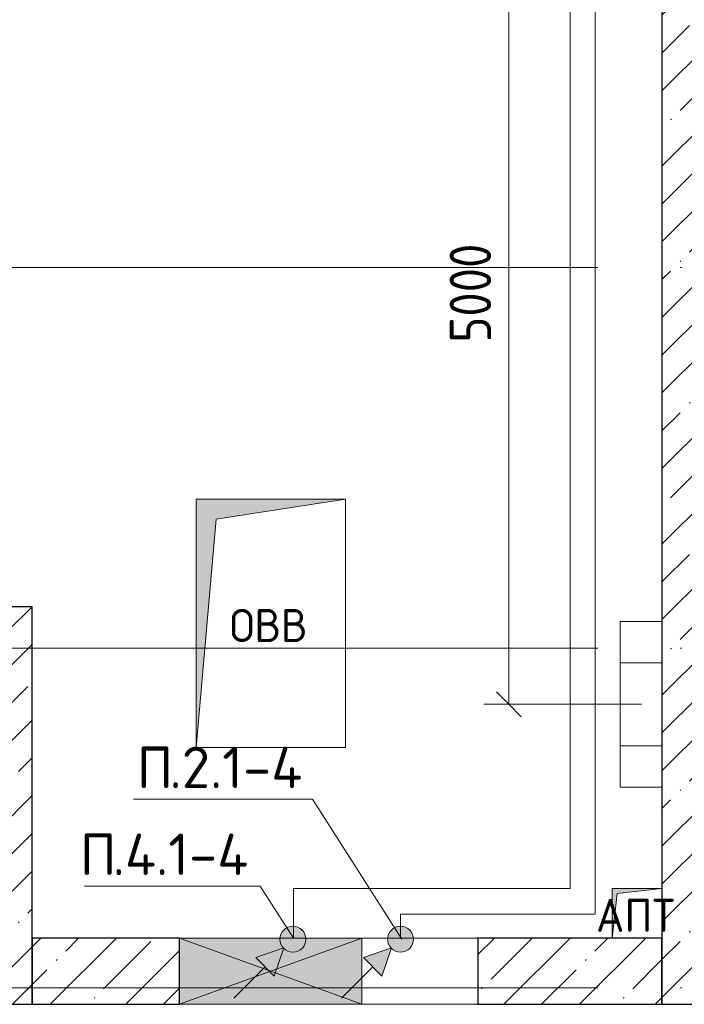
# Model space of a CAD drawing. Header units: millimetres. Extents: x -30540 to 175469, y -11730 to 122288.
# Tile 114 of 119: x 116680 to 120690, y 75350 to 81295. Entities that reach past the tile are written whole.
import ezdxf

# ---------------------------------------------------------------- set-up
doc = ezdxf.new("R2010")
doc.units = ezdxf.units.MM
doc.linetypes.add('ADSK_Линия сетки', pattern=[5000, 4000, -500, 0, -500])
for name, color, linetype, lineweight in [('A-____-____-DIMS', 7, 'Continuous', 9), ('A-____-____-DIMS-200', 7, 'Continuous', 9), ('A-____-NOTE-TEXT', 7, 'Continuous', 18), ('A-DETL-____-THIN', 7, 'Continuous', 9), ('A-DOOR-____-OTLN', 7, 'Continuous', 18), ('A-DOOR-OPNG-OTLN', 7, 'Continuous', 18), ('A-GLAZ-____-MCUT', 7, 'Continuous', 9), ('A-GLAZ-____-OTLN', 7, 'Continuous', 18), ('A-WALL-____-MCUT', 7, 'Continuous', 40), ('A-WALL-____-OTLN', 7, 'Continuous', 18), ('A-WALL-____-PATT', 7, 'Continuous', 40), ('G-____-____-TEXT', 7, 'Continuous', 9), ('M-EQPM-____-OTLN', 7, 'Continuous', 18), ('S-GRID-____-OTLN', 7, 'Continuous', 9)]:
    doc.layers.add(name, color=color, linetype=linetype, lineweight=lineweight)
doc.layers.add('A-DETL-____-OTLN', color=7, linetype='Continuous', lineweight=9, true_color=0x00a600)
doc.styles.add('GOST Common', font='GOST_Common.ttf', dxfattribs={"height": 200})
doc.styles.add('GOST Common_4', font='GOST_Common.ttf', dxfattribs={"width": 0.9, "height": 250})
doc.styles.add('ISOCPEUR', font='isocpeur.ttf', dxfattribs={"height": 250})
doc.dimstyles.new('ГОСТ_2_5_мм2', dxfattribs={"dimscale": 304.8, "dimtxt": 251.428749, "dimasz": 0.492126, "dimexe": 0.492126, "dimexo": 0.656168, "dimgap": 0.098425, "dimtad": 1, "dimdec": 0, "dimdsep": 46, "dimtxsty": 'GOST Common_4', "dimblk1": 'OBLIQUE', "dimblk2": 'OBLIQUE', "dimsah": 1, "dimcen": 0.09, "dimazin": 2, "dimtfac": 1, "dimtdec": 4, "dimtix": 1, "dimtmove": 0, "dimatfit": 3, "dimfxl": 1, "dimtvp": 1, "dimtolj": 1, "dimtzin": 0, "dimarcsym": 2})
pattern_1 = [(45, (0, 0), (-228.0985, 228.0985), []), (45, (228.1, 0), (-228.0985, 228.0985), [403.225, -80.645, 6.706, -73.939])]

# ---------------------------------------------------------------- blocks, each defined once
blk = doc.blocks.new('КР-Проем - Настраиваемый-3915807-01 ЭО')
at = {"layer": 'A-DOOR-OPNG-OTLN', "color": 254, "lineweight": 13, "true_color": 0xcccccc}
for p, q in [((-900, 200), (200, 200)), ((200, 200), (900, 200)), ((-900, -200), (200, -200)), ((200, -200), (900, -200))]:
    blk.add_line(p, q, dxfattribs=at)
blk = doc.blocks.new('АР_Отверстие прямоугольное - ОВВ-4520246-01 ЭО')
at = {"layer": 'A-GLAZ-____-OTLN', "lineweight": 13, "true_color": 0xf9f9f9}
blk.add_hatch(color=7, dxfattribs=at).paths.add_polyline_path([(675, -200), (675, 200), (-425, 200), (-425, -200)])
at = {"layer": 'A-GLAZ-____-MCUT', "color": 254, "lineweight": 15, "true_color": 0xcccccc}
for p, q in [((-425, 200), (-425, -200)), ((675, 200), (675, -200))]:
    blk.add_line(p, q, dxfattribs=at)
at = {"layer": 'A-GLAZ-____-OTLN', "color": 254, "lineweight": 5, "true_color": 0xcccccc}
for p, q in [((675, 200), (-425, -200)), ((-425, 200), (675, -200))]:
    blk.add_line(p, q, dxfattribs=at)
at = {"layer": 'A-GLAZ-____-OTLN', "color": 254, "lineweight": 13, "true_color": 0xcccccc}
for p, q in [((675, 200), (-425, 200)), ((-425, 200), (-425, -200)), ((675, -200), (675, 200)), ((-425, -200), (675, -200))]:
    blk.add_line(p, q, dxfattribs=at)
blk = doc.blocks.new('АР_Канал вертикальный прямоугольный - АПТ-4345672-01 ЭО')
at = {"layer": 'M-EQPM-____-OTLN', "lineweight": 13, "true_color": 0xe2e2e2}
blk.add_hatch(color=254, dxfattribs=at).paths.add_polyline_path([(-150, -150), (-120, 120), (150, 150), (-150, 150)])
at = {"layer": 'M-EQPM-____-OTLN', "color": 253, "lineweight": 13, "true_color": 0xaaaaaa}
for p, q in [((150, 150), (-150, 150)), ((-150, 150), (-150, -150)), ((150, 150), (-150, 150)), ((-150, 150), (-150, -150)), ((-150, -150), (-150, 150)), ((-150, 150), (150, 150)), ((-150, -150), (-120, 120)), ((-150, -150), (-120, 120)), ((-120, 120), (150, 150)), ((-120, 120), (150, 150)), ((150, -150), (150, 150)), ((150, 150), (150, -150)), ((-150, -150), (150, -150)), ((150, -150), (-150, -150))]:
    blk.add_line(p, q, dxfattribs=at)
blk = doc.blocks.new('АР_Канал вертикальный прямоугольный - ОВВ-4295062-01 ЭО')
at = {"layer": 'M-EQPM-____-OTLN', "lineweight": 13, "true_color": 0xe2e2e2}
blk.add_hatch(color=254, dxfattribs=at).paths.add_polyline_path([(-450, -750), (-330, 630), (450, 750), (-450, 750)])
at = {"layer": 'M-EQPM-____-OTLN', "color": 253, "lineweight": 13, "true_color": 0xaaaaaa}
for p, q in [((450, 750), (-450, 750)), ((-450, 750), (-450, -750)), ((450, 750), (-450, 750)), ((-450, 750), (-450, -750)), ((-450, -750), (-450, 750)), ((-450, 750), (450, 750)), ((-330, 630), (450, 750)), ((-330, 630), (450, 750)), ((450, -750), (450, 750)), ((450, 750), (450, -750)), ((-450, -750), (-330, 630)), ((-450, -750), (-330, 630)), ((-450, -750), (450, -750)), ((450, -750), (-450, -750))]:
    blk.add_line(p, q, dxfattribs=at)
blk = doc.blocks.new('Наметкина 10_РД_АР_К3_отсоединено_rvt-1-01 ЭО')
at = {"layer": 'A-WALL-____-PATT', "lineweight": 5, "true_color": 0xcccccc}
h = blk.add_hatch(dxfattribs=at)
h.set_pattern_fill('FP_27', color=254, style=0, pattern_type=2)
h.set_pattern_definition(pattern_1)
h.paths.add_polyline_path([(120555.3, 75350), (120855.3, 75350), (120855.3, 91750), (120555.3, 91750), (120555.3, 76020)])
h = blk.add_hatch(dxfattribs=at)
h.set_pattern_fill('FP_27', color=254, style=0, pattern_type=2)
h.set_pattern_definition(pattern_1)
h.paths.add_polyline_path([(116755.3, 75350), (116755.3, 77750), (116455.3, 77750), (116455.3, 75350)])
h = blk.add_hatch(dxfattribs=at)
h.set_pattern_fill('FP_27', color=254, style=0, pattern_type=2)
h.set_pattern_definition(pattern_1)
h.paths.add_polyline_path([(116755.3, 75350), (117645.3, 75350), (117645.3, 75750), (116755.3, 75750)])
h.paths.add_polyline_path([(120555.3, 75350), (120555.3, 75750), (119445.3, 75750), (119445.3, 75350), (120285.3, 75350)])
at = {"layer": 'A-WALL-____-MCUT', "color": 254, "lineweight": 30, "true_color": 0xcccccc}
for p, q in [((120555.3, 84850), (120555.3, 75350)), ((116755.3, 77750), (116455.3, 77750)), ((116755.3, 75350), (116755.3, 77750)), ((117645.3, 75750), (116755.3, 75750)), ((116755.3, 75750), (116755.3, 75350)), ((117645.3, 75350), (117645.3, 75750)), ((120555.3, 75750), (119445.3, 75750)), ((119445.3, 75750), (119445.3, 75350)), ((120555.3, 75350), (120555.3, 75750)), ((116455.3, 75350), (116755.3, 75350)), ((116755.3, 75350), (117645.3, 75350)), ((119445.3, 75350), (120555.3, 75350)), ((120555.3, 75350), (120855.3, 75350))]:
    blk.add_line(p, q, dxfattribs=at)
at = {"layer": 'A-WALL-____-OTLN', "color": 254, "lineweight": 13, "true_color": 0xcccccc}
for p, q in [((117645.3, 75750), (118745.3, 75750)), ((117645.3, 75750), (117645.3, 75350)), ((118745.3, 75750), (119445.3, 75750)), ((118745.3, 75350), (117645.3, 75350)), ((119445.3, 75350), (118745.3, 75350))]:
    blk.add_line(p, q, dxfattribs=at)
at = {"layer": 'A-DOOR-____-OTLN', "color": 254, "lineweight": 13, "true_color": 0xcccccc}
blk.add_blockref('КР-Проем - Настраиваемый-3915807-01 ЭО', (118545.3, 75550), dxfattribs=at)
at = {"layer": 'A-GLAZ-____-OTLN', "color": 254, "lineweight": 13, "true_color": 0xcccccc}
blk.add_blockref('АР_Отверстие прямоугольное - ОВВ-4520246-01 ЭО', (118070.3, 75550), dxfattribs=at)
at = {"layer": 'M-EQPM-____-OTLN', "color": 253, "lineweight": 5, "true_color": 0xaaaaaa}
for name, p in [('АР_Канал вертикальный прямоугольный - ОВВ-4295062-01 ЭО', (118195.3, 77650)), ('АР_Канал вертикальный прямоугольный - АПТ-4345672-01 ЭО', (120405.3, 75900))]:
    blk.add_blockref(name, p, dxfattribs=at)
at = {"layer": 'A-____-NOTE-TEXT', "color": 253, "lineweight": 5, "true_color": 0xaaaaaa, "char_height": 200, "width": 609.282, "attachment_point": 1, "style": 'GOST Common'}
for s, insert in [('ОВВ', (117947.1, 77737.2)), ('АПТ', (120157.1, 75987.2))]:
    blk.add_mtext(s, dxfattribs=dict(at, insert=insert))
blk = doc.blocks.new('УГО_Светильник Стронг - УГО_Светильник Стронг-V130-01 ЭО')
at = {"layer": 'A-____-NOTE-TEXT', "color": 1, "lineweight": 9, "true_color": 0xff0000}
for p, q in [((-2.5, -0.632), (-2.5, 0.632)), ((-2.5, 0.632), (2.5, 0.632)), ((-1.25, -0.632), (-1.25, 0.632)), ((1.25, 0.632), (1.25, -0.632)), ((2.5, 0.632), (2.5, -0.632)), ((2.5, -0.632), (-2.5, -0.632))]:
    blk.add_line(p, q, dxfattribs=at)
blk = doc.blocks.new('УГО Выше ниже синее _ 2020 - УГО Выше ниже синее _ 2020-V129-01 ЭО')
at = {"layer": 'A-____-NOTE-TEXT', "lineweight": 9, "true_color": 0x0000ff}
h = blk.add_hatch(color=5, dxfattribs=at)
edge = h.paths.add_edge_path()
edge.add_arc((0, 0), 0.392, 0, 180)
edge.add_arc((0, 0), 0.392, 180, 360)
blk.add_hatch(color=5, dxfattribs=at).paths.add_polyline_path([(-0.565, -1.112), (-1.122, -0.555), (-0.272, -0.263)])
at = {"layer": 'A-____-NOTE-TEXT', "lineweight": 9}
for p, q in [((-0.272, -0.263), (-1.122, -0.555)), ((-0.565, -1.112), (-0.272, -0.263)), ((-1.122, -0.555), (-0.565, -1.112)), ((-1.78, -1.78), (-0.838, -0.838))]:
    blk.add_line(p, q, dxfattribs=at)
blk.add_circle((0, 0), 0.392, dxfattribs=at)
for start, end in [(360, 180), (180, 360)]:
    blk.add_arc((0, 0), 0.392, start, end, dxfattribs=at)
blk = doc.blocks.new('УГО Выше ниже синее _ 2020 - УГО Выше ниже синее _ 2020-2088885-01 ЭО')
at = {"layer": 'A-____-NOTE-TEXT', "lineweight": 9, "true_color": 0xff0000}
h = blk.add_hatch(color=1, dxfattribs=at)
edge = h.paths.add_edge_path()
edge.add_arc((0, 0), 0.392, 0, 180)
edge.add_arc((0, 0), 0.392, 180, 360)
blk.add_hatch(color=1, dxfattribs=at).paths.add_polyline_path([(-0.565, -1.112), (-1.122, -0.555), (-0.272, -0.263)])
at = {"layer": 'A-____-NOTE-TEXT', "color": 1, "lineweight": 9, "true_color": 0xff0000}
for p, q in [((-0.272, -0.263), (-1.122, -0.555)), ((-0.565, -1.112), (-0.272, -0.263)), ((-1.122, -0.555), (-0.565, -1.112)), ((-1.78, -1.78), (-0.838, -0.838))]:
    blk.add_line(p, q, dxfattribs=at)
blk.add_circle((0, 0), 0.392, dxfattribs=at)
for start, end in [(360, 180), (180, 360)]:
    blk.add_arc((0, 0), 0.392, start, end, dxfattribs=at)
blk = doc.blocks.new('DIMBLOCK132-01 ЭО')
at = {"layer": 'A-____-____-DIMS-200'}
for p, q in [((119631.2, 82161.4), (119556.2, 82236.4)), ((120102.6, 82161.4), (119481.2, 82161.4)), ((119631.2, 82161.4), (119631.2, 77161.4)), ((119631.2, 82161.4), (119706.2, 82086.4)), ((119631.2, 82161.4), (120102.6, 82161.4)), ((119631.2, 77161.4), (119556.2, 77236.4)), ((120102.6, 77161.4), (119481.2, 77161.4)), ((119631.2, 77161.4), (119706.2, 77086.4)), ((119631.2, 77161.4), (120102.6, 77161.4))]:
    blk.add_line(p, q, dxfattribs=at)
at = {"layer": 'A-____-____-DIMS-200', "color": 0, "insert": (119274.5, 79346), "char_height": 250, "width": 756.843, "attachment_point": 1, "rotation": 90, "line_spacing_factor": 1.022761, "style": 'GOST Common_4'}
blk.add_mtext('5000', dxfattribs=at)
blk = doc.blocks.new('_Oblique')
at = {"color": 0, "linetype": 'ByBlock', "lineweight": -2}
blk.add_line((-0.5, -0.5), (0.5, 0.5), dxfattribs=at)

msp = doc.modelspace()

# ---------------------------------------------------------------- linework, layer by layer
at = {"layer": 'A-DETL-____-OTLN', "color": 5, "true_color": 0x0000ff}
for p, q in [((120152.4, 92161.4), (120152.4, 75893.4)), ((120152.4, 75893.4), (118978.1, 75893.4)), ((118978.1, 75893.4), (118978.1, 75750))]:
    msp.add_line(p, q, dxfattribs=at)
at = {"layer": 'A-DETL-____-OTLN', "color": 1, "true_color": 0xff0000}
for p, q in [((120002.4, 87161.4), (120002.4, 76048.4)), ((120431.2, 77161.4), (120002.4, 77161.4)), ((120002.4, 76048.4), (118331.2, 76048.4)), ((118331.2, 76048.4), (118331.2, 75750))]:
    msp.add_line(p, q, dxfattribs=at)
at = {"layer": 'A-DETL-____-THIN'}
for p, q in [((118446.2, 76588.7), (117366.2, 76588.7)), ((118985.3, 75743.1), (118446.2, 76588.7)), ((118131.2, 76063.7), (117071.2, 76063.7)), ((118331.2, 75750), (118131.2, 76063.7))]:
    msp.add_line(p, q, dxfattribs=at)
at = {"layer": 'S-GRID-____-OTLN', "color": 253, "linetype": 'ADSK_Линия сетки', "true_color": 0xaaaaaa}
for p, q in [((135169, 79800), (62296.8, 79800)), ((135169, 77500), (62296.8, 77500)), ((135169, 75450), (62296.8, 75450))]:
    msp.add_line(p, q, dxfattribs=at)

# ---------------------------------------------------------------- block references
at = {"lineweight": 5}
msp.add_blockref('Наметкина 10_РД_АР_К3_отсоединено_rvt-1-01 ЭО', (0, 0), dxfattribs=at)
at = {"layer": 'A-____-NOTE-TEXT', "color": 1, "lineweight": 9, "true_color": 0xff0000, "xscale": 200, "yscale": 200, "zscale": 200, "rotation": 89.9999999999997}
msp.add_blockref('УГО_Светильник Стронг - УГО_Светильник Стронг-V130-01 ЭО', (120429, 77161.4), dxfattribs=at)
at = {"layer": 'A-____-NOTE-TEXT', "color": 1, "lineweight": 9, "true_color": 0xff0000, "xscale": 200, "yscale": 200, "zscale": 200}
msp.add_blockref('УГО Выше ниже синее _ 2020 - УГО Выше ниже синее _ 2020-2088885-01 ЭО', (118328.7, 75743.1), dxfattribs=at)
at = {"layer": 'A-____-NOTE-TEXT', "lineweight": 9, "xscale": 200, "yscale": 200, "zscale": 200}
msp.add_blockref('УГО Выше ниже синее _ 2020 - УГО Выше ниже синее _ 2020-V129-01 ЭО', (118978.1, 75743.1), dxfattribs=at)

# ---------------------------------------------------------------- texts
at = {"layer": 'G-____-____-TEXT', "char_height": 250, "attachment_point": 1, "style": 'ISOCPEUR'}
for s, insert, width in [('\\fISOCPEUR|b0|i0|c204|p34|;П', (117385.8, 76905.7), 240.506), ('.2.1-4', (117584.2, 76905.7), 994.092), ('\\fISOCPEUR|b0|i0|c204|p34|;П', (117042.8, 76380.7), 240.506), ('.4.1-4', (117241.2, 76380.7), 1026.16)]:
    msp.add_mtext(s, dxfattribs=dict(at, insert=insert, width=width))

# ---------------------------------------------------------------- dimensions: what is measured, and where the dimension line sits
at = {"layer": 'A-____-____-DIMS'}
dim = msp.add_linear_dim(base=(119631.2, 77161.4), p1=(120302.6, 82161.4), p2=(120302.6, 77161.4), angle=90, dimstyle='ГОСТ_2_5_мм2', override={"dimpost": '<>', "dimfxl": 5000}, dxfattribs=at)
dim.commit()
dim.dimension.update_dxf_attribs({"geometry": 'DIMBLOCK132-01 ЭО', "text_midpoint": (119476.2, 79661.4)})

doc.saveas('drawing.dxf')
